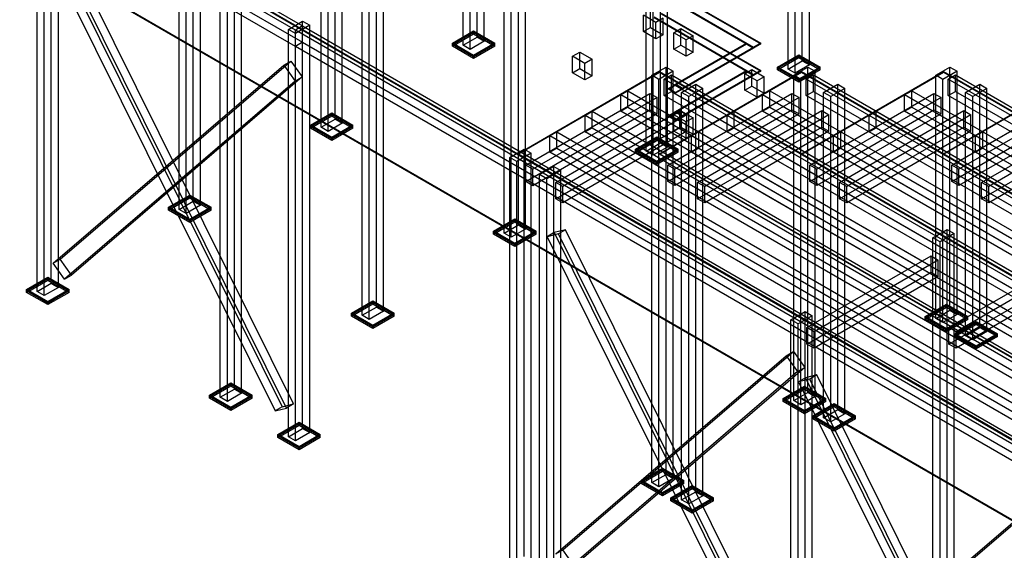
# Model space of a CAD drawing. Header units: millimetres. Extents: x -4756 to 15458, y -11425 to 662.
# Tile 3 of 10: x -1435 to 4571, y -5842 to -2609. Entities that reach past the tile are written whole.
import ezdxf

# ---------------------------------------------------------------- set-up
doc = ezdxf.new("R2010")
doc.units = ezdxf.units.MM
for name, color, linetype, true_color in [('balok', 7, 'Continuous', 0x31596b), ('baseplate', 7, 'Continuous', 0x746052), ('bracing', 7, 'Continuous', 0xb64a45), ('dek', 7, 'Continuous', 0x657f45), ('kolom', 7, 'Continuous', 0x1c292c), ('stiffener', 7, 'Continuous', 0x698491)]:
    doc.layers.add(name, color=color, linetype=linetype, true_color=true_color)

msp = doc.modelspace()

# ---------------------------------------------------------------- linework, layer by layer
at = {"layer": 'balok'}
for p, q in [((-4308.42794, 8.425), (289.96278, -2646.535)), ((246.66278, -2671.535), (-4351.72794, -16.575)), ((246.66278, -2771.535), (-4351.72794, -116.575)), ((-4308.42794, -91.575), (289.96278, -2746.535)), ((2445.42812, -2625.12), (2370.08612, -2581.62)), ((2370.08612, -2681.62), (2370.08612, -2581.62)), ((2413.38612, -2656.62), (2413.38612, -2556.62)), ((2488.72812, -2600.12), (2445.42812, -2625.12)), ((2445.42812, -2725.12), (2445.42812, -2625.12)), ((2488.72812, -2700.12), (2488.72812, -2600.12)), ((289.96278, -2646.535), (246.66278, -2671.535)), ((246.66278, -2771.535), (246.66278, -2671.535)), ((4845.0535, -5326.495), (246.66278, -2671.535)), ((289.96278, -2746.535), (289.96278, -2646.535)), ((289.96278, -2646.535), (4888.3535, -5301.495)), ((2370.08612, -2681.62), (2413.38612, -2656.62)), ((2445.42812, -2725.12), (2370.08612, -2681.62)), ((2413.38612, -2656.62), (2488.72812, -2700.12)), ((2488.72812, -2700.12), (2445.42812, -2725.12)), ((2554.68268, -2688.07), (2597.98268, -2663.07)), ((2630.02468, -2731.57), (2554.68268, -2688.07)), ((2554.68268, -2788.07), (2554.68268, -2688.07)), ((2597.98268, -2663.07), (2673.32468, -2706.57)), ((2597.98268, -2763.07), (2597.98268, -2663.07)), ((289.96278, -2746.535), (246.66278, -2771.535)), ((289.96278, -2746.535), (4888.3535, -5401.495)), ((2673.32468, -2706.57), (2630.02468, -2731.57)), ((2630.02468, -2831.57), (2630.02468, -2731.57)), ((2673.32468, -2806.57), (2673.32468, -2706.57)), ((4845.0535, -5426.495), (246.66278, -2771.535)), ((1937.1987, -2831.555), (1980.4987, -2806.555)), ((1980.4987, -2806.555), (2055.8407, -2850.055)), ((1980.4987, -2906.555), (1980.4987, -2806.555)), ((2554.68268, -2788.07), (2597.98268, -2763.07)), ((2630.02468, -2831.57), (2554.68268, -2788.07)), ((2597.98268, -2763.07), (2673.32468, -2806.57)), ((2673.32468, -2806.57), (2630.02468, -2831.57)), ((2012.5407, -2875.055), (1937.1987, -2831.555)), ((1937.1987, -2931.555), (1937.1987, -2831.555)), ((2055.8407, -2850.055), (2012.5407, -2875.055)), ((2012.5407, -2975.055), (2012.5407, -2875.055)), ((2055.8407, -2950.055), (2055.8407, -2850.055)), ((1937.1987, -2931.555), (1980.4987, -2906.555)), ((2012.5407, -2975.055), (1937.1987, -2931.555)), ((1980.4987, -2906.555), (2055.8407, -2950.055)), ((2987.5701, -2938.135), (3030.8701, -2913.135)), ((3062.9121, -2981.635), (2987.5701, -2938.135)), ((2987.5701, -3038.135), (2987.5701, -2938.135)), ((3030.8701, -2913.135), (3106.2121, -2956.635)), ((3030.8701, -3013.135), (3030.8701, -2913.135)), ((2055.8407, -2950.055), (2012.5407, -2975.055)), ((2496.72996, -2970.55), (2540.02996, -2945.55)), ((7072.67396, -5612.55), (2496.72996, -2970.55)), ((2496.72996, -3070.55), (2496.72996, -2970.55)), ((2540.02996, -2945.55), (7115.97396, -5587.55)), ((2540.02996, -3045.55), (2540.02996, -2945.55)), ((3106.2121, -2956.635), (3062.9121, -2981.635)), ((3062.9121, -3081.635), (3062.9121, -2981.635)), ((3106.2121, -3056.635), (3106.2121, -2956.635)), ((3362.73862, -2970.545), (3406.03862, -2945.545)), ((7938.68262, -5612.545), (3362.73862, -2970.545)), ((3362.73862, -3070.545), (3362.73862, -2970.545)), ((3406.03862, -2945.545), (7981.98262, -5587.545)), ((3406.03862, -3045.545), (3406.03862, -2945.545)), ((4228.72996, -2970.54), (4272.02996, -2945.54)), ((8804.67396, -5612.54), (4228.72996, -2970.54)), ((4228.72996, -3070.54), (4228.72996, -2970.54)), ((4272.02996, -2945.54), (8847.97396, -5587.54)), ((4272.02996, -3045.54), (4272.02996, -2945.54)), ((2496.72996, -3070.55), (2540.02996, -3045.55)), ((2540.02996, -3045.55), (7115.97396, -5687.55)), ((2987.5701, -3038.135), (3030.8701, -3013.135)), ((3062.9121, -3081.635), (2987.5701, -3038.135)), ((3030.8701, -3013.135), (3106.2121, -3056.635)), ((3106.2121, -3056.635), (3062.9121, -3081.635)), ((3362.73862, -3070.545), (3406.03862, -3045.545)), ((3406.03862, -3045.545), (7981.98262, -5687.545)), ((4228.72996, -3070.54), (4272.02996, -3045.54)), ((4272.02996, -3045.54), (8847.97396, -5687.54)), ((7072.67396, -5712.55), (2496.72996, -3070.55)), ((7938.68262, -5712.545), (3362.73862, -3070.545)), ((8804.67396, -5712.54), (4228.72996, -3070.54)), ((2554.68268, -3188.07), (2597.98268, -3163.07)), ((2597.98268, -3163.07), (2673.32468, -3206.57)), ((2597.98268, -3263.07), (2597.98268, -3163.07)), ((2630.02468, -3231.57), (2554.68268, -3188.07)), ((2554.68268, -3288.07), (2554.68268, -3188.07)), ((2673.32468, -3206.57), (2630.02468, -3231.57)), ((2630.02468, -3331.57), (2630.02468, -3231.57)), ((2673.32468, -3306.57), (2673.32468, -3206.57)), ((2554.68268, -3288.07), (2597.98268, -3263.07)), ((2630.02468, -3331.57), (2554.68268, -3288.07)), ((2597.98268, -3263.07), (2673.32468, -3306.57)), ((2673.32468, -3306.57), (2630.02468, -3331.57))]:
    msp.add_line(p, q, dxfattribs=at)
at = {"layer": 'baseplate'}
for p, q in [((1203.72268, -2752.01), (1333.64, -2677)), ((1203.72268, -2760.01), (1333.64, -2685)), ((1203.72268, -2770.01), (1333.64, -2695)), ((1333.64, -2677), (1463.55732, -2752.01)), ((1333.64, -2685), (1333.64, -2677)), ((1333.64, -2685), (1463.55732, -2760.01)), ((1333.64, -2695), (1333.64, -2685)), ((1333.64, -2695), (1463.55732, -2770.01)), ((1333.64, -2827.02), (1203.72268, -2752.01)), ((1203.72268, -2760.01), (1203.72268, -2752.01)), ((1333.64, -2835.02), (1203.72268, -2760.01)), ((1203.72268, -2770.01), (1203.72268, -2760.01)), ((1463.55732, -2752.01), (1333.64, -2827.02)), ((1463.55732, -2760.01), (1333.64, -2835.02)), ((1463.55732, -2760.01), (1463.55732, -2752.01)), ((1463.55732, -2770.01), (1463.55732, -2760.01)), ((1333.64, -2845.02), (1203.72268, -2770.01)), ((1463.55732, -2770.01), (1333.64, -2845.02)), ((3186.93196, -2897.03), (3316.84928, -2822.02)), ((3316.84928, -2822.02), (3446.77526, -2897.035)), ((3316.84928, -2830.02), (3316.84928, -2822.02)), ((1333.64, -2835.02), (1333.64, -2827.02)), ((1333.64, -2845.02), (1333.64, -2835.02)), ((3186.93196, -2905.03), (3316.84928, -2830.02)), ((3186.93196, -2915.03), (3316.84928, -2840.02)), ((3316.84928, -2830.02), (3446.77526, -2905.035)), ((3316.84928, -2840.02), (3316.84928, -2830.02)), ((3316.84928, -2840.02), (3446.77526, -2915.035)), ((3316.85794, -2972.045), (3186.93196, -2897.03)), ((3186.93196, -2905.03), (3186.93196, -2897.03)), ((3316.85794, -2980.045), (3186.93196, -2905.03)), ((3186.93196, -2915.03), (3186.93196, -2905.03)), ((3316.85794, -2990.045), (3186.93196, -2915.03)), ((3446.77526, -2897.035), (3316.85794, -2972.045)), ((3446.77526, -2905.035), (3316.85794, -2980.045)), ((3446.77526, -2915.035), (3316.85794, -2990.045)), ((3446.77526, -2905.035), (3446.77526, -2897.035)), ((3446.77526, -2915.035), (3446.77526, -2905.035)), ((3316.85794, -2980.045), (3316.85794, -2972.045)), ((3316.85794, -2990.045), (3316.85794, -2980.045)), ((337.73134, -3252.005), (467.65732, -3176.99)), ((467.65732, -3176.99), (597.57464, -3252)), ((467.65732, -3184.99), (467.65732, -3176.99)), ((337.73134, -3260.005), (467.65732, -3184.99)), ((337.73134, -3270.005), (467.65732, -3194.99)), ((467.65732, -3184.99), (597.57464, -3260)), ((467.65732, -3194.99), (467.65732, -3184.99)), ((467.65732, -3194.99), (597.57464, -3270)), ((467.64866, -3327.015), (337.73134, -3252.005)), ((337.73134, -3260.005), (337.73134, -3252.005)), ((467.64866, -3335.015), (337.73134, -3260.005)), ((337.73134, -3270.005), (337.73134, -3260.005)), ((467.64866, -3345.015), (337.73134, -3270.005)), ((597.57464, -3252), (467.64866, -3327.015)), ((597.57464, -3260), (467.64866, -3335.015)), ((597.57464, -3270), (467.64866, -3345.015)), ((597.57464, -3260), (597.57464, -3252)), ((597.57464, -3270), (597.57464, -3260)), ((467.64866, -3335.015), (467.64866, -3327.015)), ((467.64866, -3345.015), (467.64866, -3335.015)), ((2320.91464, -3397.04), (2450.83196, -3322.03)), ((2320.91464, -3405.04), (2450.83196, -3330.03)), ((2320.91464, -3415.04), (2450.83196, -3340.03)), ((2450.83196, -3322.03), (2580.75794, -3397.045)), ((2450.83196, -3330.03), (2450.83196, -3322.03)), ((2450.83196, -3330.03), (2580.75794, -3405.045)), ((2450.83196, -3340.03), (2450.83196, -3330.03)), ((2450.83196, -3340.03), (2580.75794, -3415.045)), ((2450.84062, -3472.055), (2320.91464, -3397.04)), ((2320.91464, -3405.04), (2320.91464, -3397.04)), ((2450.84062, -3480.055), (2320.91464, -3405.04)), ((2320.91464, -3415.04), (2320.91464, -3405.04)), ((2450.84062, -3490.055), (2320.91464, -3415.04)), ((2580.75794, -3397.045), (2450.84062, -3472.055)), ((2580.75794, -3405.045), (2450.84062, -3480.055)), ((2580.75794, -3415.045), (2450.84062, -3490.055)), ((2580.75794, -3405.045), (2580.75794, -3397.045)), ((2580.75794, -3415.045), (2580.75794, -3405.045)), ((2450.84062, -3480.055), (2450.84062, -3472.055)), ((2450.84062, -3490.055), (2450.84062, -3480.055)), ((-528.28598, -3752.015), (-398.36, -3677)), ((-528.28598, -3760.015), (-398.36, -3685)), ((-528.28598, -3770.015), (-398.36, -3695)), ((-398.36, -3677), (-268.44268, -3752.01)), ((-398.36, -3685), (-398.36, -3677)), ((-398.36, -3685), (-268.44268, -3760.01)), ((-398.36, -3695), (-398.36, -3685)), ((-398.36, -3695), (-268.44268, -3770.01)), ((-398.36866, -3827.025), (-528.28598, -3752.015)), ((-528.28598, -3760.015), (-528.28598, -3752.015)), ((-398.36866, -3835.025), (-528.28598, -3760.015)), ((-528.28598, -3770.015), (-528.28598, -3760.015)), ((-398.36866, -3845.025), (-528.28598, -3770.015)), ((-268.44268, -3752.01), (-398.36866, -3827.025)), ((-268.44268, -3760.01), (-398.36866, -3835.025)), ((-268.44268, -3770.01), (-398.36866, -3845.025)), ((-268.44268, -3760.01), (-268.44268, -3752.01)), ((-268.44268, -3770.01), (-268.44268, -3760.01)), ((-398.36866, -3835.025), (-398.36866, -3827.025)), ((-398.36866, -3845.025), (-398.36866, -3835.025)), ((1454.9233, -3897.035), (1584.84928, -3822.02)), ((1454.9233, -3905.035), (1584.84928, -3830.02)), ((1454.9233, -3915.035), (1584.84928, -3840.02)), ((1584.84928, -3822.02), (1714.77526, -3897.035)), ((1584.84928, -3830.02), (1584.84928, -3822.02)), ((1584.84928, -3830.02), (1714.77526, -3905.035)), ((1584.84928, -3840.02), (1584.84928, -3830.02)), ((1584.84928, -3840.02), (1714.77526, -3915.035)), ((1584.84928, -3972.05), (1454.9233, -3897.035)), ((1454.9233, -3905.035), (1454.9233, -3897.035)), ((1714.77526, -3897.035), (1584.84928, -3972.05)), ((1714.77526, -3905.035), (1714.77526, -3897.035)), ((1584.84928, -3980.05), (1454.9233, -3905.035)), ((1454.9233, -3915.035), (1454.9233, -3905.035)), ((1584.84928, -3990.05), (1454.9233, -3915.035)), ((1714.77526, -3905.035), (1584.84928, -3980.05)), ((1714.77526, -3915.035), (1584.84928, -3990.05)), ((1714.77526, -3915.035), (1714.77526, -3905.035)), ((1584.84928, -3980.05), (1584.84928, -3972.05)), ((1584.84928, -3990.05), (1584.84928, -3980.05)), ((-1394.26866, -4252.005), (-1264.35134, -4176.995)), ((-1394.26866, -4260.005), (-1264.35134, -4184.995)), ((-1394.26866, -4270.005), (-1264.35134, -4194.995)), ((-1264.35134, -4176.995), (-1134.43402, -4252.005)), ((-1264.35134, -4184.995), (-1264.35134, -4176.995)), ((-1264.35134, -4184.995), (-1134.43402, -4260.005)), ((-1264.35134, -4194.995), (-1264.35134, -4184.995)), ((-1264.35134, -4194.995), (-1134.43402, -4270.005)), ((-1264.35134, -4327.015), (-1394.26866, -4252.005)), ((-1394.26866, -4260.005), (-1394.26866, -4252.005)), ((-1264.35134, -4335.015), (-1394.26866, -4260.005)), ((-1394.26866, -4270.005), (-1394.26866, -4260.005)), ((-1134.43402, -4252.005), (-1264.35134, -4327.015)), ((-1134.43402, -4260.005), (-1264.35134, -4335.015)), ((-1134.43402, -4260.005), (-1134.43402, -4252.005)), ((-1134.43402, -4270.005), (-1134.43402, -4260.005)), ((-1264.35134, -4345.015), (-1394.26866, -4270.005)), ((-1134.43402, -4270.005), (-1264.35134, -4345.015)), ((588.90598, -4397.045), (718.83196, -4322.03)), ((718.83196, -4322.03), (848.75794, -4397.045)), ((718.83196, -4330.03), (718.83196, -4322.03)), ((-1264.35134, -4335.015), (-1264.35134, -4327.015)), ((-1264.35134, -4345.015), (-1264.35134, -4335.015)), ((588.90598, -4405.045), (718.83196, -4330.03)), ((588.90598, -4415.045), (718.83196, -4340.03)), ((718.83196, -4330.03), (848.75794, -4405.045)), ((718.83196, -4340.03), (718.83196, -4330.03)), ((718.83196, -4340.03), (848.75794, -4415.045)), ((4087.52866, -4417.025), (4217.44598, -4342.015)), ((4087.52866, -4425.025), (4217.44598, -4350.015)), ((4087.52866, -4435.025), (4217.44598, -4360.015)), ((4217.44598, -4342.015), (4347.3633, -4417.025)), ((4217.44598, -4350.015), (4217.44598, -4342.015)), ((4217.44598, -4350.015), (4347.3633, -4425.025)), ((4217.44598, -4360.015), (4217.44598, -4350.015)), ((4217.44598, -4360.015), (4347.3633, -4435.025)), ((718.83196, -4472.06), (588.90598, -4397.045)), ((588.90598, -4405.045), (588.90598, -4397.045)), ((718.83196, -4480.06), (588.90598, -4405.045)), ((588.90598, -4415.045), (588.90598, -4405.045)), ((718.83196, -4490.06), (588.90598, -4415.045)), ((848.75794, -4397.045), (718.83196, -4472.06)), ((848.75794, -4405.045), (718.83196, -4480.06)), ((848.75794, -4415.045), (718.83196, -4490.06)), ((848.75794, -4405.045), (848.75794, -4397.045)), ((848.75794, -4415.045), (848.75794, -4405.045)), ((4217.44598, -4492.035), (4087.52866, -4417.025)), ((4087.52866, -4425.025), (4087.52866, -4417.025)), ((4217.44598, -4500.035), (4087.52866, -4425.025)), ((4087.52866, -4435.025), (4087.52866, -4425.025)), ((4217.44598, -4510.035), (4087.52866, -4435.025)), ((4347.3633, -4417.025), (4217.44598, -4492.035)), ((4347.3633, -4425.025), (4217.44598, -4500.035)), ((4347.3633, -4435.025), (4217.44598, -4510.035)), ((4347.3633, -4425.025), (4347.3633, -4417.025)), ((4347.3633, -4435.025), (4347.3633, -4425.025)), ((718.83196, -4480.06), (718.83196, -4472.06)), ((718.83196, -4490.06), (718.83196, -4480.06)), ((4217.44598, -4500.035), (4217.44598, -4492.035)), ((4217.44598, -4510.035), (4217.44598, -4500.035)), ((4269.36268, -4522.01), (4399.28, -4447)), ((4269.36268, -4530.01), (4399.28, -4455)), ((4269.36268, -4540.01), (4399.28, -4465)), ((4399.28, -4447), (4529.20598, -4522.015)), ((4399.28, -4455), (4399.28, -4447)), ((4399.28, -4455), (4529.20598, -4530.015)), ((4399.28, -4465), (4399.28, -4455)), ((4399.28, -4465), (4529.20598, -4540.015)), ((4399.28866, -4597.025), (4269.36268, -4522.01)), ((4269.36268, -4530.01), (4269.36268, -4522.01)), ((4399.28866, -4605.025), (4269.36268, -4530.01)), ((4269.36268, -4540.01), (4269.36268, -4530.01)), ((4399.28866, -4615.025), (4269.36268, -4540.01)), ((4529.20598, -4522.015), (4399.28866, -4597.025)), ((4529.20598, -4530.015), (4399.28866, -4605.025)), ((4529.20598, -4540.015), (4399.28866, -4615.025)), ((4529.20598, -4530.015), (4529.20598, -4522.015)), ((4529.20598, -4540.015), (4529.20598, -4530.015)), ((4399.28866, -4605.025), (4399.28866, -4597.025)), ((4399.28866, -4615.025), (4399.28866, -4605.025)), ((-277.05072, -4897.16), (-147.15072, -4822.16)), ((-277.05072, -4905.16), (-147.15072, -4830.16)), ((-277.05072, -4915.16), (-147.15072, -4840.16)), ((-147.15072, -4822.16), (-17.25072, -4897.16)), ((-147.15072, -4830.16), (-147.15072, -4822.16)), ((-147.15072, -4830.16), (-17.25072, -4905.16)), ((-147.15072, -4840.16), (-147.15072, -4830.16)), ((-147.15072, -4840.16), (-17.25072, -4915.16)), ((3221.53732, -4917.02), (3351.4633, -4842.005)), ((3221.53732, -4925.02), (3351.4633, -4850.005)), ((3221.53732, -4935.02), (3351.4633, -4860.005)), ((3351.4633, -4842.005), (3481.38062, -4917.015)), ((3351.4633, -4850.005), (3351.4633, -4842.005)), ((3351.4633, -4850.005), (3481.38062, -4925.015)), ((3351.4633, -4860.005), (3351.4633, -4850.005)), ((3351.4633, -4860.005), (3481.38062, -4935.015)), ((-147.15072, -4972.16), (-277.05072, -4897.16)), ((-277.05072, -4905.16), (-277.05072, -4897.16)), ((-147.15072, -4980.16), (-277.05072, -4905.16)), ((-277.05072, -4915.16), (-277.05072, -4905.16)), ((-147.15072, -4990.16), (-277.05072, -4915.16)), ((-17.25072, -4897.16), (-147.15072, -4972.16)), ((-17.25072, -4905.16), (-147.15072, -4980.16)), ((-17.25072, -4915.16), (-147.15072, -4990.16)), ((-17.25072, -4905.16), (-17.25072, -4897.16)), ((-17.25072, -4915.16), (-17.25072, -4905.16)), ((3351.45464, -4992.03), (3221.53732, -4917.02)), ((3221.53732, -4925.02), (3221.53732, -4917.02)), ((3481.38062, -4917.015), (3351.45464, -4992.03)), ((3481.38062, -4925.015), (3481.38062, -4917.015)), ((-147.15072, -4980.16), (-147.15072, -4972.16)), ((-147.15072, -4990.16), (-147.15072, -4980.16)), ((3351.45464, -5000.03), (3221.53732, -4925.02)), ((3221.53732, -4935.02), (3221.53732, -4925.02)), ((3351.45464, -5010.03), (3221.53732, -4935.02)), ((3481.38062, -4925.015), (3351.45464, -5000.03)), ((3481.38062, -4935.015), (3351.45464, -5010.03)), ((3403.37134, -5022.005), (3533.29732, -4946.99)), ((3403.37134, -5030.005), (3533.29732, -4954.99)), ((3403.37134, -5040.005), (3533.29732, -4964.99)), ((3481.38062, -4935.015), (3481.38062, -4925.015)), ((3533.29732, -4946.99), (3663.2233, -5022.005)), ((3533.29732, -4954.99), (3533.29732, -4946.99)), ((3533.29732, -4954.99), (3663.2233, -5030.005)), ((3533.29732, -4964.99), (3533.29732, -4954.99)), ((3533.29732, -4964.99), (3663.2233, -5040.005)), ((3351.45464, -5000.03), (3351.45464, -4992.03)), ((3351.45464, -5010.03), (3351.45464, -5000.03)), ((3533.29732, -5097.02), (3403.37134, -5022.005)), ((3403.37134, -5030.005), (3403.37134, -5022.005)), ((3533.29732, -5105.02), (3403.37134, -5030.005)), ((3403.37134, -5040.005), (3403.37134, -5030.005)), ((3533.29732, -5115.02), (3403.37134, -5040.005)), ((3663.2233, -5022.005), (3533.29732, -5097.02)), ((3663.2233, -5030.005), (3533.29732, -5105.02)), ((3663.2233, -5040.005), (3533.29732, -5115.02)), ((3663.2233, -5030.005), (3663.2233, -5022.005)), ((3663.2233, -5040.005), (3663.2233, -5030.005)), ((138.55134, -5137.005), (268.46866, -5061.995)), ((138.55134, -5145.005), (268.46866, -5069.995)), ((138.55134, -5155.005), (268.46866, -5079.995)), ((268.46866, -5061.995), (398.38598, -5137.005)), ((268.46866, -5069.995), (268.46866, -5061.995)), ((268.46866, -5069.995), (398.38598, -5145.005)), ((268.46866, -5079.995), (268.46866, -5069.995)), ((268.46866, -5079.995), (398.38598, -5155.005)), ((3533.29732, -5105.02), (3533.29732, -5097.02)), ((3533.29732, -5115.02), (3533.29732, -5105.02)), ((268.46866, -5212.015), (138.55134, -5137.005)), ((138.55134, -5145.005), (138.55134, -5137.005)), ((268.46866, -5220.015), (138.55134, -5145.005)), ((138.55134, -5155.005), (138.55134, -5145.005)), ((268.46866, -5230.015), (138.55134, -5155.005)), ((398.38598, -5137.005), (268.46866, -5212.015)), ((398.38598, -5145.005), (268.46866, -5220.015)), ((398.38598, -5155.005), (268.46866, -5230.015)), ((398.38598, -5145.005), (398.38598, -5137.005)), ((398.38598, -5155.005), (398.38598, -5145.005)), ((268.46866, -5220.015), (268.46866, -5212.015)), ((268.46866, -5230.015), (268.46866, -5220.015)), ((2355.52, -5417.03), (2485.44598, -5342.015)), ((2485.44598, -5342.015), (2615.3633, -5417.025)), ((2485.44598, -5350.015), (2485.44598, -5342.015)), ((2355.52, -5425.03), (2485.44598, -5350.015)), ((2355.52, -5435.03), (2485.44598, -5360.015)), ((2485.44598, -5350.015), (2615.3633, -5425.025)), ((2485.44598, -5360.015), (2485.44598, -5350.015)), ((2485.44598, -5360.015), (2615.3633, -5435.025)), ((2485.43732, -5492.04), (2355.52, -5417.03)), ((2355.52, -5425.03), (2355.52, -5417.03)), ((2485.43732, -5500.04), (2355.52, -5425.03)), ((2355.52, -5435.03), (2355.52, -5425.03)), ((2485.43732, -5510.04), (2355.52, -5435.03)), ((2615.3633, -5417.025), (2485.43732, -5492.04)), ((2615.3633, -5425.025), (2485.43732, -5500.04)), ((2615.3633, -5435.025), (2485.43732, -5510.04)), ((2537.35402, -5522.015), (2667.28, -5447)), ((2537.35402, -5530.015), (2667.28, -5455)), ((2537.35402, -5540.015), (2667.28, -5465)), ((2615.3633, -5425.025), (2615.3633, -5417.025)), ((2615.3633, -5435.025), (2615.3633, -5425.025)), ((2667.28, -5447), (2797.20598, -5522.015)), ((2667.28, -5455), (2667.28, -5447)), ((2667.28, -5455), (2797.20598, -5530.015)), ((2667.28, -5465), (2667.28, -5455)), ((2667.28, -5465), (2797.20598, -5540.015)), ((2485.43732, -5500.04), (2485.43732, -5492.04)), ((2485.43732, -5510.04), (2485.43732, -5500.04)), ((2667.28, -5597.03), (2537.35402, -5522.015)), ((2537.35402, -5530.015), (2537.35402, -5522.015)), ((2797.20598, -5522.015), (2667.28, -5597.03)), ((2797.20598, -5530.015), (2797.20598, -5522.015)), ((2667.28, -5605.03), (2537.35402, -5530.015)), ((2537.35402, -5540.015), (2537.35402, -5530.015)), ((2667.28, -5615.03), (2537.35402, -5540.015)), ((2797.20598, -5530.015), (2667.28, -5605.03)), ((2797.20598, -5540.015), (2667.28, -5615.03)), ((2797.20598, -5540.015), (2797.20598, -5530.015)), ((2667.28, -5605.03), (2667.28, -5597.03)), ((2667.28, -5615.03), (2667.28, -5605.03))]:
    msp.add_line(p, q, dxfattribs=at)
at = {"layer": 'bracing'}
for p, q in [((-1283.6718, -2160.53), (123.15386, -4992.895)), ((-1240.3718, -2135.53), (166.45386, -4967.895)), ((192.13942, -4974.735), (-1214.6949, -2143.315)), ((235.43942, -4949.735), (-1171.3949, -2118.315)), ((-1188.0221, -4067.875), (218.81222, -2860.975)), ((175.51222, -2885.975), (218.81222, -2860.975)), ((218.81222, -2860.975), (287.78912, -2957.84)), ((-1231.3221, -4092.875), (175.51222, -2885.975)), ((175.51222, -2885.975), (244.48912, -2982.84)), ((244.48912, -2982.84), (-1162.33654, -4190.695)), ((287.78912, -2957.84), (-1119.03654, -4165.695)), ((244.48912, -2982.84), (287.78912, -2957.84)), ((1894.3317, -3888.855), (1825.34614, -3906.055)), ((1894.3317, -3888.855), (1851.0317, -3913.855)), ((3301.14004, -6720.27), (1894.3317, -3888.855)), ((1825.34614, -3906.055), (1782.04614, -3931.055)), ((1851.0317, -3913.855), (1782.04614, -3931.055)), ((1782.04614, -3931.055), (3188.86314, -6763.455)), ((1825.34614, -3906.055), (3232.16314, -6738.455)), ((3257.84004, -6745.27), (1851.0317, -3913.855)), ((-1231.3221, -4092.875), (-1188.0221, -4067.875)), ((-1119.03654, -4165.695), (-1188.0221, -4067.875)), ((-1162.33654, -4190.695), (-1231.3221, -4092.875)), ((-1162.33654, -4190.695), (-1119.03654, -4165.695)), ((1834.1447, -5862.905), (3240.95304, -4655.97)), ((1877.4447, -5837.905), (3284.25304, -4630.97)), ((3240.95304, -4655.97), (3284.25304, -4630.97)), ((3240.95304, -4655.97), (3309.92994, -4752.835)), ((3284.25304, -4630.97), (3353.22994, -4727.835)), ((3353.22994, -4727.835), (1946.4216, -5935.71)), ((3309.92994, -4752.835), (3353.22994, -4727.835)), ((3309.92994, -4752.835), (1903.1216, -5960.71)), ((3358.09686, -4790.535), (3314.79686, -4815.535)), ((3383.78242, -4798.325), (3314.79686, -4815.535)), ((3427.08242, -4773.325), (3358.09686, -4790.535)), ((3358.09686, -4790.535), (4764.92252, -7622.9)), ((3427.08242, -4773.325), (3383.78242, -4798.325)), ((4790.60808, -7629.74), (3383.78242, -4798.325)), ((4833.90808, -7604.74), (3427.08242, -4773.325)), ((3314.79686, -4815.535), (4721.62252, -7647.9)), ((166.45386, -4967.895), (123.15386, -4992.895)), ((123.15386, -4992.895), (192.13942, -4974.735)), ((166.45386, -4967.895), (235.43942, -4949.735)), ((235.43942, -4949.735), (192.13942, -4974.735)), ((3410.18676, -6723.11), (4817.02108, -5516.21)), ((3366.88676, -6748.11), (4773.72108, -5541.21)), ((1834.1447, -5862.905), (1877.4447, -5837.905)), ((1946.4216, -5935.71), (1877.4447, -5837.905))]:
    msp.add_line(p, q, dxfattribs=at)
at = {"layer": 'dek'}
for p, q in [((-4330, 0), (10998.20866, -8850.005)), ((-4330, -4), (10998.20866, -8854.005)), ((10572.128, -9096.01), (-4756.08066, -246.005)), ((10572.128, -9100.01), (-4756.08066, -250.005)), ((3041.3054, -2777.43), (2435.09674, -2427.425)), ((3041.3054, -2781.43), (2435.09674, -2431.425)), ((2478.38808, -2402.43), (3084.59674, -2752.435)), ((2478.38808, -2406.43), (3084.59674, -2756.435)), ((2478.38808, -2569.1), (3084.59674, -2919.105)), ((2478.38808, -2573.1), (3084.59674, -2923.105)), ((3041.3054, -2944.1), (2435.09674, -2594.095)), ((3041.3054, -2948.1), (2435.09674, -2598.095)), ((2565.02272, -3002.43), (2998.01406, -2752.435)), ((2565.02272, -3006.43), (2998.01406, -2756.435)), ((2998.01406, -2752.435), (3041.3054, -2777.43)), ((2998.01406, -2756.435), (2998.01406, -2752.435)), ((2998.01406, -2756.435), (3041.3054, -2781.43)), ((3084.59674, -2752.435), (3041.3054, -2777.43)), ((3084.59674, -2756.435), (3041.3054, -2781.43)), ((3084.59674, -2756.435), (3084.59674, -2752.435)), ((3041.3054, -2777.43), (2608.31406, -3027.425)), ((3041.3054, -2781.43), (2608.31406, -3031.425)), ((3041.3054, -2781.43), (3041.3054, -2777.43)), ((1602.16928, -3425.04), (2468.16062, -2925.045)), ((1602.16928, -3429.04), (2468.16062, -2929.045)), ((2468.16062, -3425.035), (3334.16928, -2925.03)), ((2468.16062, -2925.045), (7144.5433, -5625.035)), ((2468.16062, -2929.045), (2468.16062, -2925.045)), ((2468.16062, -3429.035), (3334.16928, -2929.03)), ((2468.16062, -2929.045), (7144.5433, -5629.035)), ((2565.02272, -3169.1), (2998.01406, -2919.105)), ((2565.02272, -3173.1), (2998.01406, -2923.105)), ((2998.01406, -2919.105), (3041.3054, -2944.1)), ((2998.01406, -2923.105), (2998.01406, -2919.105)), ((2998.01406, -2923.105), (3041.3054, -2948.1)), ((3084.59674, -2919.105), (3041.3054, -2944.1)), ((3084.59674, -2923.105), (3041.3054, -2948.1)), ((3084.59674, -2923.105), (3084.59674, -2919.105)), ((3334.16928, -2925.03), (8010.55196, -5625.02)), ((3334.16928, -2929.03), (3334.16928, -2925.03)), ((3334.16928, -3425.03), (4200.16062, -2925.035)), ((3334.16928, -2929.03), (8010.55196, -5629.02)), ((3334.16928, -3429.03), (4200.16062, -2929.035)), ((4200.16062, -2925.035), (8876.5433, -5625.025)), ((4200.16062, -2929.035), (4200.16062, -2925.035)), ((4200.16062, -2929.035), (8876.5433, -5629.025)), ((4200.1866, -3425.04), (5066.17794, -2925.045)), ((4200.1866, -3429.04), (5066.17794, -2929.045)), ((2521.72272, -3027.42), (2565.01406, -3002.425)), ((2608.31406, -3027.425), (2565.02272, -3002.43)), ((2565.02272, -3006.43), (2565.02272, -3002.43)), ((3041.3054, -2944.1), (2608.31406, -3194.095)), ((3041.3054, -2948.1), (2608.31406, -3198.095)), ((3041.3054, -2948.1), (3041.3054, -2944.1)), ((2521.72272, -3031.42), (2565.01406, -3006.425)), ((2565.02272, -3052.42), (2521.72272, -3027.42)), ((2521.72272, -3031.42), (2521.72272, -3027.42)), ((2565.02272, -3056.42), (2521.72272, -3031.42)), ((2608.31406, -3031.425), (2565.02272, -3006.43)), ((2608.31406, -3027.425), (2565.02272, -3052.42)), ((2608.31406, -3031.425), (2565.02272, -3056.42)), ((2565.02272, -3056.42), (2565.02272, -3052.42)), ((2608.31406, -3031.425), (2608.31406, -3027.425)), ((2521.72272, -3194.09), (2565.01406, -3169.095)), ((2521.72272, -3198.09), (2565.01406, -3173.095)), ((2608.31406, -3194.095), (2565.02272, -3169.1)), ((2565.02272, -3173.1), (2565.02272, -3169.1)), ((2608.31406, -3198.095), (2565.02272, -3173.1)), ((2565.02272, -3219.09), (2521.72272, -3194.09)), ((2521.72272, -3198.09), (2521.72272, -3194.09)), ((2565.02272, -3223.09), (2521.72272, -3198.09)), ((2608.31406, -3194.095), (2565.02272, -3219.09)), ((2608.31406, -3198.095), (2565.02272, -3223.09)), ((2565.02272, -3223.09), (2565.02272, -3219.09)), ((2608.31406, -3198.095), (2608.31406, -3194.095)), ((6278.55196, -6125.03), (1602.16928, -3425.04)), ((1602.16928, -3429.04), (1602.16928, -3425.04)), ((6278.55196, -6129.03), (1602.16928, -3429.04)), ((7144.5433, -6125.025), (2468.16062, -3425.035)), ((2468.16062, -3429.035), (2468.16062, -3425.035)), ((7144.5433, -6129.025), (2468.16062, -3429.035)), ((8010.55196, -6125.02), (3334.16928, -3425.03)), ((3334.16928, -3429.03), (3334.16928, -3425.03)), ((8010.55196, -6129.02), (3334.16928, -3429.03)), ((8876.56928, -6125.03), (4200.1866, -3425.04)), ((4200.1866, -3429.04), (4200.1866, -3425.04)), ((8876.56928, -6129.03), (4200.1866, -3429.04))]:
    msp.add_line(p, q, dxfattribs=at)
at = {"layer": 'kolom'}
for p, q in [((-376.71, -3714.51), (-376.71, -1232.52)), ((-333.41, -3739.51), (-333.41, -1257.52)), ((489.29866, -3214.505), (489.29866, -1232.515)), ((532.59866, -3239.505), (532.59866, -1257.515)), ((1355.29, -2714.51), (1355.29, -1232.51)), ((1398.59, -2739.51), (1398.59, -1257.51)), ((-463.31, -3764.51), (-463.31, -1282.52)), ((-420.01, -3789.51), (-420.01, -1307.52)), ((402.69866, -3264.505), (402.69866, -1282.515)), ((445.99866, -3289.505), (445.99866, -1307.515)), ((1268.69, -2764.51), (1268.69, -1282.51)), ((1311.99, -2789.51), (1311.99, -1307.51)), ((-1242.70134, -4214.505), (-1242.70134, -1732.515)), ((-1329.30134, -4264.505), (-1329.30134, -1782.515)), ((-1199.40134, -4239.505), (-1199.40134, -1757.515)), ((-1286.00134, -4289.505), (-1286.00134, -1807.515)), ((740.45598, -4359.525), (740.45598, -1877.535)), ((783.75598, -4384.525), (783.75598, -1902.535)), ((1606.46464, -3859.52), (1606.46464, -1877.53)), ((1649.76464, -3884.52), (1649.76464, -1902.53)), ((2472.45598, -3359.525), (2472.45598, -1877.525)), ((2515.75598, -3384.525), (2515.75598, -1902.525)), ((3338.4733, -2859.515), (3338.4733, -1877.505)), ((3381.7733, -2884.515), (3381.7733, -1902.505)), ((653.85598, -4409.525), (653.85598, -1927.535)), ((697.15598, -4434.525), (697.15598, -1952.535)), ((1519.86464, -3909.52), (1519.86464, -1927.53)), ((1563.16464, -3934.52), (1563.16464, -1952.53)), ((2385.85598, -3409.525), (2385.85598, -1927.525)), ((2429.15598, -3434.525), (2429.15598, -1952.525)), ((3251.8733, -2909.515), (3251.8733, -1927.505)), ((3295.1733, -2934.515), (3295.1733, -1952.505)), ((-125.3968, -4859.6), (-125.3968, -2377.61)), ((-211.9968, -4909.6), (-211.9968, -2427.61)), ((-168.6968, -4934.6), (-168.6968, -2452.61)), ((-82.0968, -4884.6), (-82.0968, -2402.61)), ((203.51866, -2667.515), (290.11866, -2617.515)), ((333.41866, -2642.515), (246.81866, -2692.515)), ((290.11866, -2617.515), (333.41866, -2642.515)), ((290.11866, -5099.505), (290.11866, -2617.515)), ((333.41866, -5124.505), (333.41866, -2642.515)), ((246.81866, -2692.515), (203.51866, -2667.515)), ((203.51866, -5149.505), (203.51866, -2667.515)), ((246.81866, -5174.505), (246.81866, -2692.515)), ((1268.69, -2764.51), (1355.29, -2714.51)), ((1398.59, -2739.51), (1311.99, -2789.51)), ((1355.29, -2714.51), (1398.59, -2739.51)), ((1311.99, -2789.51), (1268.69, -2764.51)), ((3251.8733, -2909.515), (3338.4733, -2859.515)), ((3338.4733, -2859.515), (3381.7733, -2884.515)), ((2420.47, -2947.52), (2507.07, -2897.52)), ((2550.37, -2922.52), (2463.77, -2972.52)), ((2507.07, -2897.52), (2550.37, -2922.52)), ((2507.07, -5379.51), (2507.07, -2897.52)), ((2550.37, -5404.51), (2550.37, -2922.52)), ((3295.1733, -2934.515), (3251.8733, -2909.515)), ((3286.47866, -2947.515), (3373.07866, -2897.515)), ((3381.7733, -2884.515), (3295.1733, -2934.515)), ((3416.37866, -2922.515), (3329.77866, -2972.515)), ((3373.07866, -2897.515), (3416.37866, -2922.515)), ((3373.07866, -4879.505), (3373.07866, -2897.515)), ((3416.37866, -4904.505), (3416.37866, -2922.515)), ((4152.47, -2947.51), (4239.07, -2897.51)), ((4282.37, -2922.51), (4195.77, -2972.51)), ((4239.07, -2897.51), (4282.37, -2922.51)), ((4239.07, -4379.51), (4239.07, -2897.51)), ((4282.37, -4404.51), (4282.37, -2922.51)), ((2463.77, -2972.52), (2420.47, -2947.52)), ((2420.47, -5429.51), (2420.47, -2947.52)), ((2463.77, -5454.51), (2463.77, -2972.52)), ((2602.31268, -3052.51), (2688.91268, -3002.51)), ((2688.91268, -3002.51), (2732.21268, -3027.51)), ((2688.91268, -5484.5), (2688.91268, -3002.51)), ((3329.77866, -2972.515), (3286.47866, -2947.515)), ((3286.47866, -4929.505), (3286.47866, -2947.515)), ((3329.77866, -4954.505), (3329.77866, -2972.515)), ((3468.32134, -3052.505), (3554.92134, -3002.505)), ((3554.92134, -3002.505), (3598.22134, -3027.505)), ((3554.92134, -4984.495), (3554.92134, -3002.505)), ((4195.77, -2972.51), (4152.47, -2947.51)), ((4152.47, -4429.51), (4152.47, -2947.51)), ((4195.77, -4454.51), (4195.77, -2972.51)), ((4334.31268, -3052.5), (4420.91268, -3002.5)), ((4420.91268, -3002.5), (4464.21268, -3027.5)), ((4420.91268, -4484.5), (4420.91268, -3002.5)), ((2645.61268, -3077.51), (2602.31268, -3052.51)), ((2602.31268, -5534.5), (2602.31268, -3052.51)), ((2732.21268, -3027.51), (2645.61268, -3077.51)), ((2732.21268, -5509.5), (2732.21268, -3027.51)), ((3511.62134, -3077.505), (3468.32134, -3052.505)), ((3468.32134, -5034.495), (3468.32134, -3052.505)), ((3598.22134, -3027.505), (3511.62134, -3077.505)), ((3598.22134, -5009.495), (3598.22134, -3027.505)), ((4377.61268, -3077.5), (4334.31268, -3052.5)), ((4334.31268, -4534.5), (4334.31268, -3052.5)), ((4464.21268, -3027.5), (4377.61268, -3077.5)), ((4464.21268, -4509.5), (4464.21268, -3027.5)), ((2645.61268, -5559.5), (2645.61268, -3077.51)), ((3511.62134, -5059.495), (3511.62134, -3077.505)), ((4377.61268, -4559.5), (4377.61268, -3077.5)), ((402.69866, -3264.505), (489.29866, -3214.505)), ((532.59866, -3239.505), (445.99866, -3289.505)), ((489.29866, -3214.505), (532.59866, -3239.505)), ((445.99866, -3289.505), (402.69866, -3264.505)), ((2385.85598, -3409.525), (2472.45598, -3359.525)), ((2472.45598, -3359.525), (2515.75598, -3384.525)), ((1554.40072, -3447.47), (1641.00072, -3397.47)), ((1684.30072, -3422.47), (1597.70072, -3472.47)), ((1641.00072, -3397.47), (1684.30072, -3422.47)), ((1641.00072, -5879.46), (1641.00072, -3397.47)), ((1684.30072, -5904.46), (1684.30072, -3422.47)), ((2429.15598, -3434.525), (2385.85598, -3409.525)), ((2515.75598, -3384.525), (2429.15598, -3434.525)), ((1597.70072, -3472.47), (1554.40072, -3447.47)), ((1554.40072, -5929.46), (1554.40072, -3447.47)), ((1597.70072, -5954.46), (1597.70072, -3472.47)), ((1736.32134, -3552.505), (1822.92134, -3502.505)), ((1866.22134, -3527.505), (1779.62134, -3577.505)), ((1822.92134, -3502.505), (1866.22134, -3527.505)), ((1822.92134, -5984.495), (1822.92134, -3502.505)), ((1866.22134, -6009.495), (1866.22134, -3527.505)), ((1779.62134, -3577.505), (1736.32134, -3552.505)), ((1736.32134, -6034.495), (1736.32134, -3552.505)), ((1779.62134, -6059.495), (1779.62134, -3577.505)), ((-463.31, -3764.51), (-376.71, -3714.51)), ((-376.71, -3714.51), (-333.41, -3739.51)), ((-420.01, -3789.51), (-463.31, -3764.51)), ((-333.41, -3739.51), (-420.01, -3789.51)), ((1519.86464, -3909.52), (1606.46464, -3859.52)), ((1649.76464, -3884.52), (1563.16464, -3934.52)), ((1606.46464, -3859.52), (1649.76464, -3884.52)), ((4135.05474, -3937.465), (4221.65474, -3887.465)), ((4221.65474, -3887.465), (4264.95474, -3912.465)), ((4221.65474, -6369.455), (4221.65474, -3887.465)), ((1563.16464, -3934.52), (1519.86464, -3909.52)), ((4178.35474, -3962.465), (4135.05474, -3937.465)), ((4135.05474, -6419.455), (4135.05474, -3937.465)), ((4264.95474, -3912.465), (4178.35474, -3962.465)), ((4178.35474, -6444.455), (4178.35474, -3962.465)), ((4264.95474, -6394.455), (4264.95474, -3912.465)), ((-1329.30134, -4264.505), (-1242.70134, -4214.505)), ((-1199.40134, -4239.505), (-1286.00134, -4289.505)), ((-1242.70134, -4214.505), (-1199.40134, -4239.505)), ((-1286.00134, -4289.505), (-1329.30134, -4264.505)), ((653.85598, -4409.525), (740.45598, -4359.525)), ((740.45598, -4359.525), (783.75598, -4384.525)), ((4152.47, -4429.51), (4239.07, -4379.51)), ((4239.07, -4379.51), (4282.37, -4404.51)), ((697.15598, -4434.525), (653.85598, -4409.525)), ((783.75598, -4384.525), (697.15598, -4434.525)), ((3269.14134, -4437.505), (3355.74134, -4387.505)), ((3312.44134, -4462.505), (3269.14134, -4437.505)), ((3269.14134, -6919.495), (3269.14134, -4437.505)), ((3399.04134, -4412.505), (3312.44134, -4462.505)), ((3355.74134, -4387.505), (3399.04134, -4412.505)), ((3355.74134, -6869.495), (3355.74134, -4387.505)), ((3399.04134, -6894.495), (3399.04134, -4412.505)), ((4195.77, -4454.51), (4152.47, -4429.51)), ((4282.37, -4404.51), (4195.77, -4454.51)), ((3312.44134, -6944.495), (3312.44134, -4462.505)), ((4334.31268, -4534.5), (4420.91268, -4484.5)), ((4420.91268, -4484.5), (4464.21268, -4509.5)), ((4377.61268, -4559.5), (4334.31268, -4534.5)), ((4464.21268, -4509.5), (4377.61268, -4559.5)), ((-211.9968, -4909.6), (-125.3968, -4859.6)), ((-125.3968, -4859.6), (-82.0968, -4884.6)), ((-168.6968, -4934.6), (-211.9968, -4909.6)), ((-82.0968, -4884.6), (-168.6968, -4934.6)), ((3286.47866, -4929.505), (3373.07866, -4879.505)), ((3416.37866, -4904.505), (3329.77866, -4954.505)), ((3373.07866, -4879.505), (3416.37866, -4904.505)), ((3329.77866, -4954.505), (3286.47866, -4929.505)), ((3468.32134, -5034.495), (3554.92134, -4984.495)), ((3554.92134, -4984.495), (3598.22134, -5009.495)), ((3511.62134, -5059.495), (3468.32134, -5034.495)), ((3598.22134, -5009.495), (3511.62134, -5059.495)), ((203.51866, -5149.505), (290.11866, -5099.505)), ((290.11866, -5099.505), (333.41866, -5124.505)), ((246.81866, -5174.505), (203.51866, -5149.505)), ((333.41866, -5124.505), (246.81866, -5174.505)), ((2420.47, -5429.51), (2507.07, -5379.51)), ((2550.37, -5404.51), (2463.77, -5454.51)), ((2507.07, -5379.51), (2550.37, -5404.51)), ((2463.77, -5454.51), (2420.47, -5429.51)), ((2602.31268, -5534.5), (2688.91268, -5484.5)), ((2732.21268, -5509.5), (2645.61268, -5559.5)), ((2688.91268, -5484.5), (2732.21268, -5509.5)), ((2645.61268, -5559.5), (2602.31268, -5534.5))]:
    msp.add_line(p, q, dxfattribs=at)
at = {"layer": 'stiffener'}
for p, q in [((1652.17212, -3495.01), (2409.05612, -3058.01)), ((2230.43496, -3066.8), (2273.73496, -3041.8)), ((2273.73496, -3041.8), (6949.26896, -5741.3)), ((2273.73496, -3141.8), (2273.73496, -3041.8)), ((2409.05612, -3058.01), (2452.35612, -3083.01)), ((2409.05612, -3158.01), (2409.05612, -3058.01)), ((2518.21542, -3494.985), (3275.09942, -3057.985)), ((3096.45228, -3066.79), (3139.75228, -3041.79)), ((3139.75228, -3041.79), (7815.28628, -5741.29)), ((3139.75228, -3141.79), (3139.75228, -3041.79)), ((3275.09942, -3057.985), (3318.39942, -3082.985)), ((3275.09942, -3157.985), (3275.09942, -3057.985)), ((3384.25872, -3494.96), (4141.14272, -3057.96)), ((3962.44362, -3066.815), (4005.74362, -3041.815)), ((4005.74362, -3041.815), (8681.27762, -5741.315)), ((4005.74362, -3141.815), (4005.74362, -3041.815)), ((4141.14272, -3057.96), (4184.44272, -3082.96)), ((4141.14272, -3157.96), (4141.14272, -3057.96)), ((4250.30202, -3494.935), (5007.18602, -3057.935)), ((2452.35612, -3083.01), (1695.47212, -3520.01)), ((6905.96896, -5766.3), (2230.43496, -3066.8)), ((2230.43496, -3166.8), (2230.43496, -3066.8)), ((2452.35612, -3183.01), (2452.35612, -3083.01)), ((3318.39942, -3082.985), (2561.51542, -3519.985)), ((7771.98628, -5766.29), (3096.45228, -3066.79)), ((3096.45228, -3166.79), (3096.45228, -3066.79)), ((3318.39942, -3182.985), (3318.39942, -3082.985)), ((4184.44272, -3082.96), (3427.55872, -3519.96)), ((8637.97762, -5766.315), (3962.44362, -3066.815)), ((3962.44362, -3166.815), (3962.44362, -3066.815)), ((4184.44272, -3182.96), (4184.44272, -3082.96)), ((5050.48602, -3082.935), (4293.60202, -3519.935)), ((1652.17212, -3595.01), (2409.05612, -3158.01)), ((2452.35612, -3183.01), (1695.47212, -3620.01)), ((1834.03212, -3600.01), (2590.91612, -3163.01)), ((2013.93496, -3191.8), (2057.23496, -3166.8)), ((2057.23496, -3166.8), (6732.76896, -5866.3)), ((2057.23496, -3266.8), (2057.23496, -3166.8)), ((2230.43496, -3166.8), (2273.73496, -3141.8)), ((6905.96896, -5866.3), (2230.43496, -3166.8)), ((2273.73496, -3141.8), (6949.26896, -5841.3)), ((2409.05612, -3158.01), (2452.35612, -3183.01)), ((2518.21542, -3594.985), (3275.09942, -3157.985)), ((3318.39942, -3182.985), (2561.51542, -3619.985)), ((2590.91612, -3163.01), (2634.21612, -3188.01)), ((2590.91612, -3263.01), (2590.91612, -3163.01)), ((2700.07542, -3599.985), (3456.95942, -3162.985)), ((2879.95228, -3191.79), (2923.25228, -3166.79)), ((2923.25228, -3166.79), (7598.78628, -5866.29)), ((2923.25228, -3266.79), (2923.25228, -3166.79)), ((3096.45228, -3166.79), (3139.75228, -3141.79)), ((7771.98628, -5866.29), (3096.45228, -3166.79)), ((3139.75228, -3141.79), (7815.28628, -5841.29)), ((3275.09942, -3157.985), (3318.39942, -3182.985)), ((3384.25872, -3594.96), (4141.14272, -3157.96)), ((4184.44272, -3182.96), (3427.55872, -3619.96)), ((3456.95942, -3162.985), (3500.25942, -3187.985)), ((3456.95942, -3262.985), (3456.95942, -3162.985)), ((3566.11872, -3599.96), (4323.00272, -3162.96)), ((3745.94362, -3191.815), (3789.24362, -3166.815)), ((3789.24362, -3166.815), (8464.77762, -5866.315)), ((3789.24362, -3266.815), (3789.24362, -3166.815)), ((3962.44362, -3166.815), (4005.74362, -3141.815)), ((8637.97762, -5866.315), (3962.44362, -3166.815)), ((4005.74362, -3141.815), (8681.27762, -5841.315)), ((4141.14272, -3157.96), (4184.44272, -3182.96)), ((4250.30202, -3594.935), (5007.18602, -3157.935)), ((5050.48602, -3182.935), (4293.60202, -3619.935)), ((4323.00272, -3162.96), (4366.30272, -3187.96)), ((4323.00272, -3262.96), (4323.00272, -3162.96)), ((4432.16202, -3599.935), (5189.04602, -3162.935)), ((2634.21612, -3188.01), (1877.33212, -3625.01)), ((6689.46896, -5891.3), (2013.93496, -3191.8)), ((2013.93496, -3291.8), (2013.93496, -3191.8)), ((2634.21612, -3288.01), (2634.21612, -3188.01)), ((3500.25942, -3187.985), (2743.37542, -3624.985)), ((7555.48628, -5891.29), (2879.95228, -3191.79)), ((2879.95228, -3291.79), (2879.95228, -3191.79)), ((3500.25942, -3287.985), (3500.25942, -3187.985)), ((4366.30272, -3187.96), (3609.41872, -3624.96)), ((8421.47762, -5891.315), (3745.94362, -3191.815)), ((3745.94362, -3291.815), (3745.94362, -3191.815)), ((4366.30272, -3287.96), (4366.30272, -3187.96)), ((5232.34602, -3187.935), (4475.46202, -3624.935)), ((1797.43496, -3316.8), (1840.73496, -3291.8)), ((1834.03212, -3700.01), (2590.91612, -3263.01)), ((1840.73496, -3291.8), (6516.26896, -5991.3)), ((1840.73496, -3391.8), (1840.73496, -3291.8)), ((2634.21612, -3288.01), (1877.33212, -3725.01)), ((2013.93496, -3291.8), (2057.23496, -3266.8)), ((6689.46896, -5991.3), (2013.93496, -3291.8)), ((2057.23496, -3266.8), (6732.76896, -5966.3)), ((2590.91612, -3263.01), (2634.21612, -3288.01)), ((2663.45228, -3316.79), (2706.75228, -3291.79)), ((2700.07542, -3699.985), (3456.95942, -3262.985)), ((2706.75228, -3291.79), (7382.28628, -5991.29)), ((2706.75228, -3391.79), (2706.75228, -3291.79)), ((3500.25942, -3287.985), (2743.37542, -3724.985)), ((2879.95228, -3291.79), (2923.25228, -3266.79)), ((7555.48628, -5991.29), (2879.95228, -3291.79)), ((2923.25228, -3266.79), (7598.78628, -5966.29)), ((3456.95942, -3262.985), (3500.25942, -3287.985)), ((3529.44362, -3316.815), (3572.74362, -3291.815)), ((3566.11872, -3699.96), (4323.00272, -3262.96)), ((3572.74362, -3291.815), (8248.27762, -5991.315)), ((3572.74362, -3391.815), (3572.74362, -3291.815)), ((4366.30272, -3287.96), (3609.41872, -3724.96)), ((3745.94362, -3291.815), (3789.24362, -3266.815)), ((8421.47762, -5991.315), (3745.94362, -3291.815)), ((3789.24362, -3266.815), (8464.77762, -5966.315)), ((4323.00272, -3262.96), (4366.30272, -3287.96)), ((4395.46094, -3316.795), (4438.76094, -3291.795)), ((4432.16202, -3699.935), (5189.04602, -3262.935)), ((4438.76094, -3291.795), (9114.29494, -5991.295)), ((4438.76094, -3391.795), (4438.76094, -3291.795)), ((5232.34602, -3287.935), (4475.46202, -3724.935)), ((6472.96896, -6016.3), (1797.43496, -3316.8)), ((1797.43496, -3416.8), (1797.43496, -3316.8)), ((7338.98628, -6016.29), (2663.45228, -3316.79)), ((2663.45228, -3416.79), (2663.45228, -3316.79)), ((8204.97762, -6016.315), (3529.44362, -3316.815)), ((3529.44362, -3416.815), (3529.44362, -3316.815)), ((9070.99494, -6016.295), (4395.46094, -3316.795)), ((4395.46094, -3416.795), (4395.46094, -3316.795)), ((1797.43496, -3416.8), (1840.73496, -3391.8)), ((6472.96896, -6116.3), (1797.43496, -3416.8)), ((1840.73496, -3391.8), (6516.26896, -6091.3)), ((2663.45228, -3416.79), (2706.75228, -3391.79)), ((7338.98628, -6116.29), (2663.45228, -3416.79)), ((2706.75228, -3391.79), (7382.28628, -6091.29)), ((3529.44362, -3416.815), (3572.74362, -3391.815)), ((8204.97762, -6116.315), (3529.44362, -3416.815)), ((3572.74362, -3391.815), (8248.27762, -6091.315)), ((4395.46094, -3416.795), (4438.76094, -3391.795)), ((9070.99494, -6116.295), (4395.46094, -3416.795)), ((4438.76094, -3391.795), (9114.29494, -6091.295)), ((1695.47212, -3520.01), (1652.17212, -3495.01)), ((1652.17212, -3595.01), (1652.17212, -3495.01)), ((1695.47212, -3620.01), (1695.47212, -3520.01)), ((2561.51542, -3519.985), (2518.21542, -3494.985)), ((2518.21542, -3594.985), (2518.21542, -3494.985)), ((2561.51542, -3619.985), (2561.51542, -3519.985)), ((3427.55872, -3519.96), (3384.25872, -3494.96)), ((3384.25872, -3594.96), (3384.25872, -3494.96)), ((3427.55872, -3619.96), (3427.55872, -3519.96)), ((4293.60202, -3519.935), (4250.30202, -3494.935)), ((4250.30202, -3594.935), (4250.30202, -3494.935)), ((4293.60202, -3619.935), (4293.60202, -3519.935)), ((1695.47212, -3620.01), (1652.17212, -3595.01)), ((1877.33212, -3625.01), (1834.03212, -3600.01)), ((1834.03212, -3700.01), (1834.03212, -3600.01)), ((2561.51542, -3619.985), (2518.21542, -3594.985)), ((2743.37542, -3624.985), (2700.07542, -3599.985)), ((2700.07542, -3699.985), (2700.07542, -3599.985)), ((3427.55872, -3619.96), (3384.25872, -3594.96)), ((3609.41872, -3624.96), (3566.11872, -3599.96)), ((3566.11872, -3699.96), (3566.11872, -3599.96)), ((4293.60202, -3619.935), (4250.30202, -3594.935)), ((4475.46202, -3624.935), (4432.16202, -3599.935)), ((4432.16202, -3699.935), (4432.16202, -3599.935)), ((1877.33212, -3725.01), (1877.33212, -3625.01)), ((2743.37542, -3724.985), (2743.37542, -3624.985)), ((3609.41872, -3724.96), (3609.41872, -3624.96)), ((4475.46202, -3724.935), (4475.46202, -3624.935)), ((1877.33212, -3725.01), (1834.03212, -3700.01)), ((2743.37542, -3724.985), (2700.07542, -3699.985)), ((3609.41872, -3724.96), (3566.11872, -3699.96)), ((4475.46202, -3724.935), (4432.16202, -3699.935)), ((3366.8348, -4485), (4123.7188, -4048)), ((4167.0188, -4073), (3410.1348, -4510)), ((4123.7188, -4048), (4167.0188, -4073)), ((4123.7188, -4148), (4123.7188, -4048)), ((4167.0188, -4173), (4167.0188, -4073)), ((4232.8781, -4484.975), (4989.7621, -4047.975)), ((5033.0621, -4072.975), (4276.1781, -4509.975)), ((3366.8348, -4585), (4123.7188, -4148)), ((4167.0188, -4173), (3410.1348, -4610)), ((4123.7188, -4148), (4167.0188, -4173)), ((4232.8781, -4584.975), (4989.7621, -4147.975)), ((5033.0621, -4172.975), (4276.1781, -4609.975)), ((3410.1348, -4510), (3366.8348, -4485)), ((3366.8348, -4585), (3366.8348, -4485)), ((4276.1781, -4509.975), (4232.8781, -4484.975)), ((4232.8781, -4584.975), (4232.8781, -4484.975)), ((3410.1348, -4610), (3410.1348, -4510)), ((4276.1781, -4609.975), (4276.1781, -4509.975)), ((3410.1348, -4610), (3366.8348, -4585)), ((4276.1781, -4609.975), (4232.8781, -4584.975))]:
    msp.add_line(p, q, dxfattribs=at)

doc.saveas('drawing.dxf')
